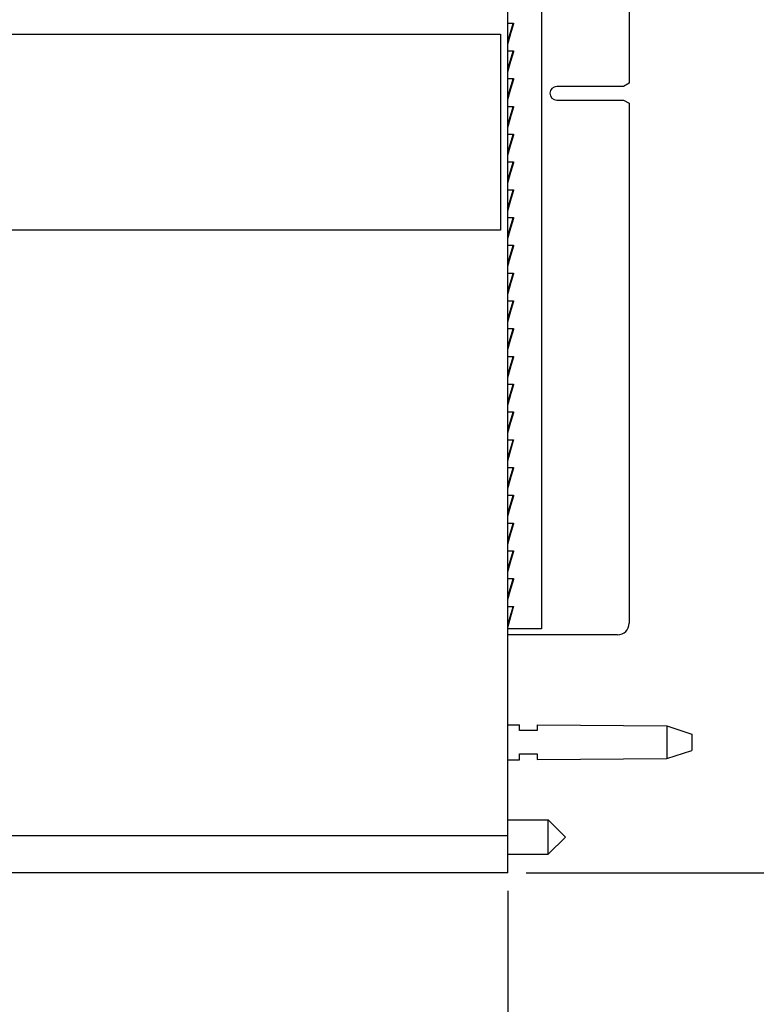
# Model space of a CAD drawing. Header units: inches. Extents: x 0 to 22, y 0 to 17.
# Tile 15 of 41: x 10.1 to 12.7, y 6.1 to 9.4. Entities that reach past the tile are written whole.
import ezdxf

# ---------------------------------------------------------------- set-up
doc = ezdxf.new("R2010")
doc.units = ezdxf.units.IN
doc.header["$LTSCALE"] = 1.21
doc.header["$MEASUREMENT"] = 0
doc.layers.get('0').update_dxf_attribs({"linetype": 'CONTINUOUS'})
doc.layers.add('DIMENSIONS', color=7, linetype='CONTINUOUS')
doc.styles.get("Standard").update_dxf_attribs({"font": 'txt', "width": 0.8})
doc.dimstyles.new('DIMSTYLE_2', dxfattribs={"dimtxt": 0.125, "dimasz": 0.18, "dimexe": 0.18, "dimexo": 0.0625, "dimgap": 0.09, "dimtad": 0, "dimtih": 1, "dimtoh": 1, "dimdec": 3, "dimzin": 4, "dimdsep": 46, "dimtxsty": 'STANDARD', "dimblk": '_FILLED', "dimblk1": '_FILLED', "dimblk2": '_FILLED', "dimcen": 0.09, "dimadec": 0, "dimazin": 0, "dimtp": 0.01, "dimtm": 0.01, "dimtfac": 1, "dimtdec": 3, "dimtofl": 0, "dimtmove": 0, "dimatfit": 3, "dimldrblk": '_FILLED', "dimfxl": 1, "dimtolj": 1, "dimtzin": 4, "dimarcsym": 0})

# ---------------------------------------------------------------- blocks, each defined once
blk = doc.blocks.new('_FILLED')
at = {"color": 0, "linetype": 'BYBLOCK'}
blk.add_solid([(0, 0), (-1, 0.174), (-1, -0.174)], dxfattribs=at)
blk = doc.blocks.new('*D12')
at = {"layer": 'DIMENSIONS', "color": 2, "linetype": 'CONTINUOUS'}
for p, q in [((7.6134, 7.1276), (7.6134, 5.6552)), ((11.805, 6.4677), (11.805, 5.6552)), ((7.6134, 5.7802), (8.7842, 5.7802)), ((11.805, 5.7802), (10.6342, 5.7802))]:
    blk.add_line(p, q, dxfattribs=at)
at = {"layer": 'DIMENSIONS', "color": 2, "linetype": 'CONTINUOUS', "xscale": 0.18, "yscale": 0.18, "zscale": 0.18, "rotation": 180}
blk.add_blockref('_FILLED', (7.6134, 5.7802), dxfattribs=at)
at = {"layer": 'DIMENSIONS', "color": 2, "linetype": 'CONTINUOUS', "xscale": 0.18, "yscale": 0.18, "zscale": 0.18}
blk.add_blockref('_FILLED', (11.805, 5.7802), dxfattribs=at)
at = {"layer": 'DIMENSIONS', "color": 2, "linetype": 'CONTINUOUS', "insert": (9.7092, 5.8427), "char_height": 0.125, "width": 1.725, "attachment_point": 2, "line_spacing_factor": 0.9}
blk.add_mtext('2X 4.192{\\Ftxt.shx;\\W1.000000;\\H0.125000; }[106.47]', dxfattribs=at)
blk = doc.blocks.new('*D13')
at = {"layer": 'DIMENSIONS', "color": 2, "linetype": 'CONTINUOUS'}
for p, q in [((11.8675, 11.5962), (13.56, 11.5962)), ((13.435, 11.5962), (13.435, 9.1882)), ((13.435, 6.5302), (13.435, 8.9382)), ((11.8675, 6.5302), (13.56, 6.5302))]:
    blk.add_line(p, q, dxfattribs=at)
at = {"layer": 'DIMENSIONS', "color": 2, "linetype": 'CONTINUOUS', "xscale": 0.18, "yscale": 0.18, "zscale": 0.18}
for p, rotation in [((13.435, 11.5962), 90), ((13.435, 6.5302), 270)]:
    blk.add_blockref('_FILLED', p, dxfattribs=dict(at, rotation=rotation))
at = {"layer": 'DIMENSIONS', "color": 2, "linetype": 'CONTINUOUS', "insert": (13.435, 9.1257), "char_height": 0.125, "width": 1.425, "attachment_point": 2, "line_spacing_factor": 0.9}
blk.add_mtext('5.066{\\Ftxt.shx;\\W1.000000;\\H0.125000; }[128.68]', dxfattribs=at)

msp = doc.modelspace()

# ---------------------------------------------------------------- linework, layer by layer
at = {"color": 7, "linetype": 'CONTINUOUS'}
for p, q in [((11.805, 6.6574), (11.805, 11.469)), ((11.92, 10.7637), (11.92, 7.3637)), ((12.22, 10.7427), (12.22, 9.2304)), ((11.805, 9.3643), (11.8244, 9.434)), ((11.8245, 9.4362), (11.8239, 9.4341)), ((11.8244, 9.434), (11.8245, 9.4352)), ((11.8244, 9.434), (11.8244, 9.4343)), ((11.8245, 9.4351), (11.8245, 9.4355)), ((8.2177, 9.3982), (11.78, 9.3982)), ((11.78, 9.3982), (11.78, 8.7282)), ((11.805, 9.2693), (11.8244, 9.339)), ((11.8245, 9.3412), (11.8239, 9.3391)), ((11.8244, 9.339), (11.8245, 9.3402)), ((11.8244, 9.339), (11.8244, 9.3393)), ((11.8245, 9.3401), (11.8245, 9.3405)), ((11.805, 9.1743), (11.8244, 9.244)), ((11.8245, 9.2462), (11.8239, 9.2441)), ((11.8244, 9.244), (11.8245, 9.2452)), ((11.8244, 9.244), (11.8244, 9.2443)), ((11.8245, 9.2451), (11.8245, 9.2455)), ((12.22, 9.2304), (12.2008, 9.2193)), ((12.2004, 9.2193), (11.972, 9.2193)), ((11.972, 9.1728), (12.2004, 9.1728)), ((12.2008, 9.1728), (12.22, 9.1617)), ((12.22, 9.1617), (12.22, 7.3837)), ((11.805, 9.0793), (11.8244, 9.149)), ((11.8245, 9.1512), (11.8239, 9.1491)), ((11.8244, 9.149), (11.8245, 9.1502)), ((11.8244, 9.149), (11.8244, 9.1493)), ((11.8245, 9.1501), (11.8245, 9.1505)), ((11.805, 8.9843), (11.8244, 9.054)), ((11.8245, 9.0562), (11.8239, 9.0541)), ((11.8244, 9.054), (11.8245, 9.0552)), ((11.8244, 9.054), (11.8244, 9.0543)), ((11.8245, 9.0551), (11.8245, 9.0555)), ((11.805, 8.8893), (11.8244, 8.959)), ((11.8245, 8.9612), (11.8239, 8.9591)), ((11.8244, 8.959), (11.8245, 8.9602)), ((11.8244, 8.959), (11.8244, 8.9593)), ((11.8245, 8.9601), (11.8245, 8.9605)), ((11.805, 8.7943), (11.8244, 8.864)), ((11.8245, 8.8662), (11.8239, 8.8641)), ((11.8244, 8.864), (11.8245, 8.8652)), ((11.8244, 8.864), (11.8244, 8.8643)), ((11.8245, 8.8651), (11.8245, 8.8655)), ((11.805, 8.6993), (11.8244, 8.769)), ((11.8245, 8.7712), (11.8239, 8.7691)), ((11.8244, 8.769), (11.8245, 8.7702)), ((11.8244, 8.769), (11.8244, 8.7693)), ((11.8245, 8.7701), (11.8245, 8.7705)), ((11.78, 8.7282), (8.2177, 8.7282)), ((11.805, 8.6043), (11.8244, 8.674)), ((11.8245, 8.6762), (11.8239, 8.6741)), ((11.8244, 8.674), (11.8245, 8.6752)), ((11.8244, 8.674), (11.8244, 8.6743)), ((11.8245, 8.6751), (11.8245, 8.6755)), ((11.805, 8.5093), (11.8244, 8.579)), ((11.8245, 8.5812), (11.8239, 8.5791)), ((11.8244, 8.579), (11.8245, 8.5802)), ((11.8244, 8.579), (11.8244, 8.5793)), ((11.8245, 8.5801), (11.8245, 8.5805)), ((11.805, 8.4143), (11.8244, 8.484)), ((11.8245, 8.4862), (11.8239, 8.4841)), ((11.8244, 8.484), (11.8245, 8.4852)), ((11.8244, 8.484), (11.8244, 8.4843)), ((11.8245, 8.4851), (11.8245, 8.4855)), ((11.805, 8.3193), (11.8244, 8.389)), ((11.8245, 8.3912), (11.8239, 8.3891)), ((11.8244, 8.389), (11.8245, 8.3902)), ((11.8244, 8.389), (11.8244, 8.3893)), ((11.8245, 8.3901), (11.8245, 8.3905)), ((11.805, 8.2243), (11.8244, 8.294)), ((11.8245, 8.2962), (11.8239, 8.2941)), ((11.8244, 8.294), (11.8245, 8.2952)), ((11.8244, 8.294), (11.8244, 8.2943)), ((11.8245, 8.2951), (11.8245, 8.2955)), ((11.805, 8.1293), (11.8244, 8.199)), ((11.8245, 8.2012), (11.8239, 8.1991)), ((11.8244, 8.199), (11.8245, 8.2002)), ((11.8244, 8.199), (11.8244, 8.1993)), ((11.8245, 8.2001), (11.8245, 8.2005)), ((11.805, 8.0343), (11.8244, 8.104)), ((11.8245, 8.1062), (11.8239, 8.1041)), ((11.8244, 8.104), (11.8245, 8.1052)), ((11.8244, 8.104), (11.8244, 8.1043)), ((11.8245, 8.1051), (11.8245, 8.1055)), ((11.805, 7.9393), (11.8244, 8.009)), ((11.8245, 8.0112), (11.8239, 8.0091)), ((11.8244, 8.009), (11.8245, 8.0102)), ((11.8244, 8.009), (11.8244, 8.0093)), ((11.8245, 8.0101), (11.8245, 8.0105)), ((11.8245, 7.9162), (11.8239, 7.9141)), ((11.8244, 7.914), (11.8245, 7.9152)), ((11.8244, 7.914), (11.8244, 7.9143)), ((11.8245, 7.9151), (11.8245, 7.9155)), ((11.805, 7.8443), (11.8244, 7.914)), ((11.805, 7.7493), (11.8244, 7.819)), ((11.8245, 7.8212), (11.8239, 7.8191)), ((11.8244, 7.819), (11.8245, 7.8202)), ((11.8244, 7.819), (11.8244, 7.8193)), ((11.8245, 7.8201), (11.8245, 7.8205)), ((11.805, 7.6543), (11.8244, 7.724)), ((11.8245, 7.7262), (11.8239, 7.7241)), ((11.8244, 7.724), (11.8245, 7.7252)), ((11.8244, 7.724), (11.8244, 7.7243)), ((11.8245, 7.7251), (11.8245, 7.7255)), ((11.805, 7.5593), (11.8244, 7.629)), ((11.8245, 7.6312), (11.8239, 7.6291)), ((11.8244, 7.629), (11.8245, 7.6302)), ((11.8244, 7.629), (11.8244, 7.6293)), ((11.8245, 7.6301), (11.8245, 7.6305)), ((11.805, 7.4643), (11.8244, 7.534)), ((11.8245, 7.5362), (11.8239, 7.5341)), ((11.8244, 7.534), (11.8245, 7.5352)), ((11.8244, 7.534), (11.8244, 7.5343)), ((11.8245, 7.5351), (11.8245, 7.5355)), ((11.805, 7.3693), (11.8244, 7.439)), ((11.8245, 7.4412), (11.8239, 7.4391)), ((11.8244, 7.439), (11.8245, 7.4402)), ((11.8244, 7.439), (11.8244, 7.4393)), ((11.8245, 7.4401), (11.8245, 7.4405)), ((11.92, 7.3637), (11.805, 7.3637)), ((12.18, 7.3437), (11.805, 7.3437)), ((11.805, 7.0362), (11.845, 7.0359)), ((11.845, 7.0162), (11.845, 7.0359)), ((11.905, 7.0162), (11.845, 7.0162)), ((11.905, 7.0355), (12.3489, 7.0322)), ((11.905, 7.0354), (11.905, 7.0162)), ((12.3489, 7.0322), (12.435, 7.0042)), ((12.3489, 7.0322), (12.3489, 6.9202)), ((12.435, 7.0042), (12.435, 6.9482)), ((12.3489, 6.9202), (12.435, 6.9482)), ((11.805, 6.9162), (11.845, 6.9165)), ((11.845, 6.9362), (11.905, 6.9362)), ((11.845, 6.9165), (11.845, 6.9362)), ((11.905, 6.9362), (11.905, 6.9169)), ((11.905, 6.9169), (12.3489, 6.9202)), ((11.805, 6.7112), (11.9432, 6.7112)), ((11.9432, 6.7112), (12.0023, 6.6522)), ((11.9432, 6.5931), (11.9432, 6.7112)), ((11.9432, 6.5931), (12.0023, 6.6522)), ((11.805, 6.5931), (11.9432, 6.5931))]:
    msp.add_line(p, q, dxfattribs=at)
at = {"color": 6, "linetype": 'CONTINUOUS'}
for p, q in [((11.805, 9.4362), (11.8245, 9.4362)), ((11.8223, 9.4339), (11.805, 9.3769)), ((11.8242, 9.4333), (11.805, 9.37)), ((11.8214, 9.4308), (11.8223, 9.4339)), ((11.8227, 9.4362), (11.8223, 9.4346)), ((11.8223, 9.4339), (11.8242, 9.4333)), ((11.8225, 9.4345), (11.8226, 9.4356)), ((11.805, 9.3412), (11.8245, 9.3412)), ((11.8223, 9.3389), (11.805, 9.2819)), ((11.8242, 9.3383), (11.805, 9.275)), ((11.8214, 9.3358), (11.8223, 9.3389)), ((11.8227, 9.3412), (11.8223, 9.3396)), ((11.8223, 9.3389), (11.8242, 9.3383)), ((11.8225, 9.3395), (11.8226, 9.3406)), ((11.805, 9.2462), (11.8245, 9.2462)), ((11.8223, 9.2439), (11.805, 9.1869)), ((11.8242, 9.2433), (11.805, 9.18)), ((11.8214, 9.2408), (11.8223, 9.2439)), ((11.8227, 9.2462), (11.8223, 9.2446)), ((11.8223, 9.2439), (11.8242, 9.2433)), ((11.8225, 9.2445), (11.8226, 9.2456)), ((11.805, 9.1512), (11.8245, 9.1512)), ((11.8223, 9.1489), (11.805, 9.0919)), ((11.8242, 9.1483), (11.805, 9.085)), ((11.8214, 9.1458), (11.8223, 9.1489)), ((11.8227, 9.1512), (11.8223, 9.1496)), ((11.8223, 9.1489), (11.8242, 9.1483)), ((11.8225, 9.1495), (11.8226, 9.1506)), ((11.805, 9.0562), (11.8245, 9.0562)), ((11.8223, 9.0539), (11.805, 8.9969)), ((11.8242, 9.0533), (11.805, 8.99)), ((11.8214, 9.0508), (11.8223, 9.0539)), ((11.8227, 9.0562), (11.8223, 9.0546)), ((11.8223, 9.0539), (11.8242, 9.0533)), ((11.8225, 9.0545), (11.8226, 9.0556)), ((11.805, 8.9612), (11.8245, 8.9612)), ((11.8223, 8.9589), (11.805, 8.9019)), ((11.8242, 8.9583), (11.805, 8.895)), ((11.8214, 8.9558), (11.8223, 8.9589)), ((11.8227, 8.9612), (11.8223, 8.9596)), ((11.8223, 8.9589), (11.8242, 8.9583)), ((11.8226, 8.9606), (11.8225, 8.9595)), ((11.805, 8.8662), (11.8245, 8.8662)), ((11.8223, 8.8639), (11.805, 8.8069)), ((11.8242, 8.8633), (11.805, 8.8)), ((11.8214, 8.8608), (11.8223, 8.8639)), ((11.8227, 8.8662), (11.8223, 8.8646)), ((11.8223, 8.8639), (11.8242, 8.8633)), ((11.8226, 8.8656), (11.8225, 8.8645)), ((11.805, 8.7712), (11.8245, 8.7712)), ((11.8223, 8.7689), (11.805, 8.7119)), ((11.8242, 8.7683), (11.805, 8.705)), ((11.8214, 8.7658), (11.8223, 8.7689)), ((11.8227, 8.7712), (11.8223, 8.7696)), ((11.8223, 8.7689), (11.8242, 8.7683)), ((11.8225, 8.7695), (11.8226, 8.7706)), ((11.805, 8.6762), (11.8245, 8.6762)), ((11.8223, 8.6739), (11.805, 8.6169)), ((11.8242, 8.6733), (11.805, 8.61)), ((11.8214, 8.6708), (11.8223, 8.6739)), ((11.8227, 8.6762), (11.8223, 8.6746)), ((11.8223, 8.6739), (11.8242, 8.6733)), ((11.8225, 8.6745), (11.8226, 8.6756)), ((11.805, 8.5812), (11.8245, 8.5812)), ((11.8223, 8.5789), (11.805, 8.5219)), ((11.8242, 8.5783), (11.805, 8.515)), ((11.8214, 8.5758), (11.8223, 8.5789)), ((11.8227, 8.5812), (11.8223, 8.5796)), ((11.8223, 8.5789), (11.8242, 8.5783)), ((11.8225, 8.5795), (11.8226, 8.5806)), ((11.805, 8.4862), (11.8245, 8.4862)), ((11.8223, 8.4839), (11.805, 8.4269)), ((11.8242, 8.4833), (11.805, 8.42)), ((11.8214, 8.4808), (11.8223, 8.4839)), ((11.8227, 8.4862), (11.8223, 8.4846)), ((11.8223, 8.4839), (11.8242, 8.4833)), ((11.8225, 8.4845), (11.8226, 8.4856)), ((11.805, 8.3912), (11.8245, 8.3912)), ((11.8223, 8.3889), (11.805, 8.3319)), ((11.8242, 8.3883), (11.805, 8.325)), ((11.8214, 8.3858), (11.8223, 8.3889)), ((11.8227, 8.3912), (11.8223, 8.3896)), ((11.8223, 8.3889), (11.8242, 8.3883)), ((11.8225, 8.3895), (11.8226, 8.3906)), ((11.805, 8.2962), (11.8245, 8.2962)), ((11.8223, 8.2939), (11.805, 8.2369)), ((11.8242, 8.2933), (11.805, 8.23)), ((11.8214, 8.2908), (11.8223, 8.2939)), ((11.8227, 8.2962), (11.8223, 8.2946)), ((11.8223, 8.2939), (11.8242, 8.2933)), ((11.8226, 8.2956), (11.8225, 8.2945)), ((11.805, 8.2012), (11.8245, 8.2012)), ((11.8223, 8.1989), (11.805, 8.1419)), ((11.8242, 8.1983), (11.805, 8.135)), ((11.8214, 8.1958), (11.8223, 8.1989)), ((11.8227, 8.2012), (11.8223, 8.1996)), ((11.8223, 8.1989), (11.8242, 8.1983)), ((11.8226, 8.2006), (11.8225, 8.1995)), ((11.805, 8.1062), (11.8245, 8.1062)), ((11.8223, 8.1039), (11.805, 8.0469)), ((11.8242, 8.1033), (11.805, 8.04)), ((11.8214, 8.1008), (11.8223, 8.1039)), ((11.8227, 8.1062), (11.8223, 8.1046)), ((11.8223, 8.1039), (11.8242, 8.1033)), ((11.8225, 8.1045), (11.8226, 8.1056)), ((11.805, 8.0112), (11.8245, 8.0112)), ((11.8223, 8.0089), (11.805, 7.9519)), ((11.805, 7.945), (11.8242, 8.0083)), ((11.8214, 8.0058), (11.8223, 8.0089)), ((11.8227, 8.0112), (11.8223, 8.0096)), ((11.8223, 8.0089), (11.8242, 8.0083)), ((11.8225, 8.0095), (11.8226, 8.0106)), ((11.805, 7.9162), (11.8245, 7.9162)), ((11.8227, 7.9162), (11.8223, 7.9146)), ((11.8225, 7.9145), (11.8226, 7.9156)), ((11.8223, 7.9139), (11.805, 7.8569)), ((11.8242, 7.9133), (11.805, 7.85)), ((11.8214, 7.9108), (11.8223, 7.9139)), ((11.8223, 7.9139), (11.8242, 7.9133)), ((11.805, 7.8212), (11.8245, 7.8212)), ((11.8223, 7.8189), (11.805, 7.7619)), ((11.8242, 7.8183), (11.805, 7.755)), ((11.8214, 7.8158), (11.8223, 7.8189)), ((11.8227, 7.8212), (11.8223, 7.8196)), ((11.8223, 7.8189), (11.8242, 7.8183)), ((11.8225, 7.8195), (11.8226, 7.8206)), ((11.805, 7.7262), (11.8245, 7.7262)), ((11.8223, 7.7239), (11.805, 7.6669)), ((11.8242, 7.7233), (11.805, 7.66)), ((11.8214, 7.7208), (11.8223, 7.7239)), ((11.8227, 7.7262), (11.8223, 7.7246)), ((11.8223, 7.7239), (11.8242, 7.7233)), ((11.8225, 7.7245), (11.8226, 7.7256)), ((11.805, 7.6312), (11.8245, 7.6312)), ((11.8223, 7.6289), (11.805, 7.5719)), ((11.8242, 7.6283), (11.805, 7.565)), ((11.8214, 7.6258), (11.8223, 7.6289)), ((11.8227, 7.6312), (11.8223, 7.6296)), ((11.8223, 7.6289), (11.8242, 7.6283)), ((11.8226, 7.6306), (11.8225, 7.6295)), ((11.805, 7.5362), (11.8245, 7.5362)), ((11.8223, 7.5339), (11.805, 7.4769)), ((11.8242, 7.5333), (11.805, 7.47)), ((11.8214, 7.5308), (11.8223, 7.5339)), ((11.8227, 7.5362), (11.8223, 7.5346)), ((11.8223, 7.5339), (11.8242, 7.5333)), ((11.8225, 7.5345), (11.8226, 7.5356)), ((11.805, 7.4412), (11.8245, 7.4412)), ((11.8223, 7.4389), (11.805, 7.3819)), ((11.805, 7.375), (11.8242, 7.4383)), ((11.8214, 7.4358), (11.8223, 7.4389)), ((11.8227, 7.4412), (11.8223, 7.4396)), ((11.8223, 7.4389), (11.8242, 7.4383)), ((11.8225, 7.4395), (11.8226, 7.4406)), ((11.805, 6.5302), (11.805, 6.6574)), ((11.805, 6.5302), (7.805, 6.5302))]:
    msp.add_line(p, q, dxfattribs=at)
at = {"color": 9, "linetype": 'CONTINUOUS'}
msp.add_line((7.8082, 6.6574), (11.805, 6.6574), dxfattribs=at)
at = {"color": 7, "linetype": 'CONTINUOUS'}
for centre, radius, start, end in [((11.8174, 9.4355), 0.00715, 342.6696, 350.1827), ((11.8171, 9.4355), 0.00746, 350.1936, 357.7802), ((11.8167, 9.4355), 0.0078, 357.7828, 4.884), ((11.8174, 9.3405), 0.00715, 342.6696, 350.1827), ((11.8171, 9.3405), 0.00746, 350.1936, 357.7802), ((11.8167, 9.3405), 0.0078, 357.7828, 4.884), ((11.8174, 9.2455), 0.00715, 342.6696, 350.1827), ((11.8171, 9.2455), 0.00746, 350.1936, 357.7802), ((11.8167, 9.2455), 0.0078, 357.7828, 4.884), ((11.972, 9.1961), 0.0232, 90, 270), ((11.8174, 9.1505), 0.00715, 342.6696, 350.1827), ((11.8171, 9.1505), 0.00746, 350.1936, 357.7802), ((11.8167, 9.1505), 0.0078, 357.7828, 4.884), ((11.8174, 9.0555), 0.00715, 342.6696, 350.1827), ((11.8171, 9.0555), 0.00746, 350.1936, 357.7802), ((11.8167, 9.0555), 0.0078, 357.7828, 4.884), ((11.8174, 8.9605), 0.00715, 342.6696, 350.1827), ((11.8171, 8.9605), 0.00746, 350.1936, 357.7802), ((11.8167, 8.9605), 0.0078, 357.7828, 4.884), ((11.8174, 8.8655), 0.00715, 342.6696, 350.1827), ((11.8171, 8.8655), 0.00746, 350.1936, 357.7802), ((11.8167, 8.8655), 0.0078, 357.7828, 4.884), ((11.8174, 8.7705), 0.00715, 342.6696, 350.1827), ((11.8171, 8.7705), 0.00746, 350.1936, 357.7802), ((11.8167, 8.7705), 0.0078, 357.7828, 4.884), ((11.8174, 8.6755), 0.00715, 342.6696, 350.1827), ((11.8171, 8.6755), 0.00746, 350.1936, 357.7802), ((11.8167, 8.6755), 0.0078, 357.7828, 4.884), ((11.8174, 8.5805), 0.00715, 342.6696, 350.1827), ((11.8171, 8.5805), 0.00746, 350.1936, 357.7802), ((11.8167, 8.5805), 0.0078, 357.7828, 4.884), ((11.8174, 8.4855), 0.00715, 342.6696, 350.1827), ((11.8171, 8.4855), 0.00746, 350.1936, 357.7802), ((11.8167, 8.4855), 0.0078, 357.7828, 4.884), ((11.8174, 8.3905), 0.00715, 342.6696, 350.1827), ((11.8171, 8.3905), 0.00746, 350.1936, 357.7802), ((11.8167, 8.3905), 0.0078, 357.7828, 4.884), ((11.8174, 8.2955), 0.00715, 342.6696, 350.1827), ((11.8171, 8.2955), 0.00746, 350.1936, 357.7802), ((11.8167, 8.2955), 0.0078, 357.7828, 4.884), ((11.8174, 8.2005), 0.00715, 342.6696, 350.1827), ((11.8171, 8.2005), 0.00746, 350.1936, 357.7802), ((11.8167, 8.2005), 0.0078, 357.7828, 4.884), ((11.8174, 8.1055), 0.00715, 342.6696, 350.1827), ((11.8171, 8.1055), 0.00746, 350.1936, 357.7802), ((11.8167, 8.1055), 0.0078, 357.7828, 4.884), ((11.8174, 8.0105), 0.00715, 342.6696, 350.1827), ((11.8171, 8.0105), 0.00746, 350.1936, 357.7802), ((11.8167, 8.0105), 0.0078, 357.7828, 4.884), ((11.8174, 7.9155), 0.00715, 342.6696, 350.1827), ((11.8171, 7.9155), 0.00746, 350.1936, 357.7802), ((11.8167, 7.9155), 0.0078, 357.7828, 4.884), ((11.8174, 7.8205), 0.00715, 342.6696, 350.1827), ((11.8171, 7.8205), 0.00746, 350.1936, 357.7802), ((11.8167, 7.8205), 0.0078, 357.7828, 4.884), ((11.8174, 7.7255), 0.00715, 342.6696, 350.1827), ((11.8171, 7.7255), 0.00746, 350.1936, 357.7802), ((11.8167, 7.7255), 0.0078, 357.7828, 4.884), ((11.8174, 7.6305), 0.00715, 342.6696, 350.1827), ((11.8171, 7.6305), 0.00746, 350.1936, 357.7802), ((11.8167, 7.6305), 0.0078, 357.7828, 4.884), ((11.8174, 7.5355), 0.00715, 342.6696, 350.1827), ((11.8171, 7.5355), 0.00746, 350.1936, 357.7802), ((11.8167, 7.5355), 0.0078, 357.7828, 4.884), ((11.8174, 7.4405), 0.00715, 342.6696, 350.1827), ((11.8171, 7.4405), 0.00746, 350.1936, 357.7802), ((11.8167, 7.4405), 0.0078, 357.7828, 4.884), ((12.18, 7.3837), 0.04, 270, 360)]:
    msp.add_arc(centre, radius, start, end, dxfattribs=at)

# ---------------------------------------------------------------- dimensions: what is measured, and where the dimension line sits
at = {"layer": 'DIMENSIONS', "color": 2, "linetype": 'CONTINUOUS'}
dim = msp.add_linear_dim(base=(13.435, 6.5302), p1=(11.8675, 11.5962), p2=(11.8675, 6.5302), angle=270, dimstyle='DIMSTYLE_2', dxfattribs=at)
dim.commit()
dim.dimension.update_dxf_attribs({"geometry": '*D13', "text_midpoint": (13.285, 9.0632), "dimtype": 160})
dim = msp.add_linear_dim(base=(11.805, 5.7802), p1=(7.6134, 7.1276), p2=(11.805, 6.4677), text='2X <>', dimstyle='DIMSTYLE_2', dxfattribs=at)
dim.commit()
dim.dimension.update_dxf_attribs({"geometry": '*D12', "text_midpoint": (9.6092, 5.7802), "dimtype": 160})

doc.saveas('drawing.dxf')
